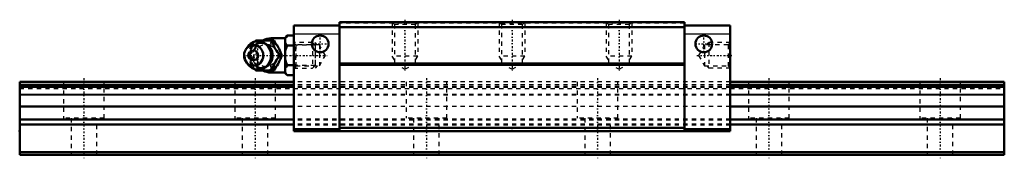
# Model space of a CAD drawing. Header units: millimetres. Extents: x -15 to 215, y -1 to 32.
import ezdxf

# ---------------------------------------------------------------- set-up
doc = ezdxf.new("R2010")
doc.units = ezdxf.units.MM
doc.linetypes.add('Center', pattern=[1.5, 0.45, -0.5, 0.05, -0.5])
doc.linetypes.add('Dashed', pattern=[2, 1, -1])
for name, color, linetype, lineweight in [('2d ConnectionPoints', 7, 'Continuous', 50), ('AM_0', 7, 'Continuous', 50), ('AM_4', 3, 'Continuous', 25), ('AM_5', 3, 'Continuous', 25), ('AM_7', 7, 'Center', 25), ('AM_9', 6, 'Dashed', 25)]:
    doc.layers.add(name, color=color, linetype=linetype, lineweight=lineweight)

# ---------------------------------------------------------------- blocks, each defined once
blk = doc.blocks.new('1_B_M6F_grease_nipple_joint1_SVR_0_in_SVR25LR1SS230LG150BM6F640001_0')
at = {"layer": 'AM_0'}
for p, q in [((47.5, 27.82), (47, 27.32)), ((47.5, 27.82), (49, 27.82)), ((39.92, 26.39), (40.15, 26.7)), ((40.15, 26.7), (44.33, 26.7)), ((47, 27.2), (43.7, 27.2)), ((47, 27.32), (47, 19.08)), ((47.5, 25.51), (49, 25.51)), ((38.2, 25.16), (37.84, 24.64)), ((45.77, 23.2), (46.21, 23.2)), ((37.84, 21.76), (38.2, 21.24)), ((47.5, 20.89), (49, 20.89)), ((40.15, 19.7), (39.92, 20.01)), ((40.15, 19.7), (44.33, 19.7)), ((43.7, 19.2), (47, 19.2)), ((47, 19.08), (47.5, 18.58)), ((47.5, 18.58), (49, 18.58))]:
    blk.add_line(p, q, dxfattribs=at)
for points in [[(47.5, 27.82), (47.21, 27.5), (47.1, 27.33), (47, 27.16)], [(43.9, 26.7), (44.08, 26.15), (44.18, 25.87), (44.3, 25.58), (44.48, 25.18), (44.71, 24.75), (44.95, 24.35), (45.22, 23.95), (45.5, 23.57), (45.77, 23.2)], [(46.21, 23.2), (46.08, 23.56), (45.95, 23.93), (45.78, 24.33), (45.59, 24.73), (45.44, 25.01), (45.28, 25.29), (45.11, 25.58), (44.93, 25.86), (44.63, 26.29), (44.33, 26.7)], [(47, 26.17), (47.06, 26.06), (47.25, 25.78), (47.5, 25.51)], [(47.5, 25.51), (47.21, 24.87), (47.1, 24.53), (47, 24.19)], [(45.77, 23.2), (45.37, 22.65), (45.17, 22.37), (44.97, 22.08), (44.72, 21.68), (44.5, 21.25), (44.31, 20.85), (44.15, 20.45), (44.02, 20.07), (43.9, 19.7)], [(44.33, 19.7), (44.6, 20.06), (44.85, 20.43), (45.11, 20.83), (45.35, 21.23), (45.5, 21.51), (45.65, 21.79), (45.78, 22.08), (45.9, 22.36), (46.06, 22.79), (46.21, 23.2)], [(47, 22.21), (47.06, 22), (47.25, 21.44), (47.5, 20.89)], [(47.5, 20.89), (47.21, 20.57), (47.1, 20.4), (47, 20.23)], [(47, 19.24), (47.06, 19.14), (47.25, 18.85), (47.5, 18.58)]]:
    blk.add_lwpolyline(points, dxfattribs=at)
for centre, radius, start, end in [((40.66, 23.2), 3.3, 270, 90), ((43.7, 23.2), 4, 90, 118.7841), ((43.7, 23.2), 4, 241.293, 270)]:
    blk.add_arc(centre, radius, start, end, dxfattribs=at)
for major_axis in [(0, 2.42), (0, -1.12)]:
    blk.add_ellipse((39.65, 23.2), major_axis=major_axis, ratio=0.927184, dxfattribs=at)
blk.add_ellipse((40.66, 23.2), major_axis=(0, 3.3), ratio=0.927184, start_param=2.207257, end_param=7.217521, dxfattribs=at)
at = {"layer": 'AM_4'}
for p, q in [((43.7, 27.2), (43.7, 26.71)), ((43.7, 19.7), (43.7, 19.2))]:
    blk.add_line(p, q, dxfattribs=at)
blk.add_ellipse((41.47, 23.2), major_axis=(0, 2.97), ratio=0.927184, start_param=3.499913, end_param=5.924864, dxfattribs=at)
at = {"layer": 'AM_5', "linetype": 'Dashed'}
for p, q in [((49.54, 20.2), (49.54, 26.2)), ((54, 25.59), (49.54, 25.59)), ((54, 20.81), (49.54, 20.81))]:
    blk.add_line(p, q, dxfattribs=at)
at = {"layer": 'AM_7'}
for p, q in [((40.66, 19.74), (40.66, 26.67)), ((43.7, 19), (43.7, 27.4)), ((37.19, 23.2), (56.79, 23.2))]:
    blk.add_line(p, q, dxfattribs=at)
at = {"layer": 'AM_9'}
for p, q in [((43.7, 26.71), (43.7, 19.7)), ((53.39, 26.2), (49, 26.2)), ((54, 25.59), (53.39, 26.2)), ((53.39, 26.2), (53.39, 20.2)), ((54, 25.59), (54, 20.81)), ((38.28, 23.2), (38.71, 23.2)), ((43.95, 23.23), (43.95, 23.2)), ((53.39, 20.2), (54, 20.81)), ((49, 20.2), (53.39, 20.2))]:
    blk.add_line(p, q, dxfattribs=at)
for points in [[(40.58, 26.7), (40.46, 26.34), (40.32, 25.97), (40.16, 25.57), (39.96, 25.17), (39.82, 24.89), (39.66, 24.61), (39.49, 24.32), (39.31, 24.04), (39.01, 23.61), (38.71, 23.2)], [(43.25, 21.24), (43.1, 21.08), (42.93, 20.92), (42.74, 20.77), (42.55, 20.65), (42.34, 20.54), (42.13, 20.45), (41.91, 20.39), (41.68, 20.34), (41.45, 20.32), (41.22, 20.32), (40.99, 20.34), (40.77, 20.38), (40.54, 20.45), (40.33, 20.54), (40.12, 20.65), (39.92, 20.77), (39.73, 20.92), (39.56, 21.08), (39.39, 21.26), (39.25, 21.46), (39.12, 21.66), (39, 21.88), (38.91, 22.11), (38.83, 22.35), (38.77, 22.59), (38.74, 22.84), (38.72, 23.09), (38.72, 23.35), (38.74, 23.6), (38.78, 23.84), (38.84, 24.09), (38.92, 24.32), (39.02, 24.55), (39.13, 24.77), (39.27, 24.97), (39.41, 25.16), (39.58, 25.34), (39.75, 25.5), (39.94, 25.64), (40.14, 25.77), (40.34, 25.87), (40.56, 25.96), (40.78, 26.02), (41.01, 26.06), (41.23, 26.08), (41.46, 26.08), (41.69, 26.06), (41.92, 26.01), (42.14, 25.94), (42.36, 25.85), (42.57, 25.74), (42.69, 25.67)], [(38.95, 24.9), (39.09, 25.15), (39.34, 25.55), (39.6, 25.95), (39.88, 26.33), (39.92, 26.39)], [(42.69, 25.67), (42.76, 25.61), (42.95, 25.47), (43.12, 25.3), (43.28, 25.12), (43.36, 25.02)], [(44.83, 24.56), (44.51, 24.88), (44.11, 25.19), (43.7, 25.45)], [(38.28, 23.2), (38.4, 23.56), (38.53, 23.94), (38.59, 24.11)], [(38.58, 22.33), (38.53, 22.45), (38.4, 22.83), (38.28, 23.2)], [(38.71, 23.2), (38.97, 22.84), (39.23, 22.47), (39.49, 22.07), (39.73, 21.67), (39.88, 21.39), (40.03, 21.11), (40.16, 20.82), (40.28, 20.54), (40.44, 20.11), (40.58, 19.7)], [(43.95, 23.2), (43.95, 23.08), (43.94, 22.96)], [(45.28, 23.87), (45.1, 24.21), (44.85, 24.55), (44.83, 24.56)], [(45.27, 22.5), (45.38, 22.84), (45.42, 23.19), (45.39, 23.54), (45.28, 23.87)], [(39.92, 20.01), (39.88, 20.06), (39.61, 20.44), (39.35, 20.82), (39.1, 21.23), (38.92, 21.55)], [(43.7, 20.95), (44.16, 21.24), (44.54, 21.55), (44.84, 21.85)]]:
    blk.add_lwpolyline(points, dxfattribs=at)
blk.add_arc((43.7, 23.2), 4, 118.7841, 241.293, dxfattribs=at)
for centre, major_axis in [((41.2, 23.2), (0, -2.97)), ((42.68, 23.2), (0, -3.44))]:
    blk.add_ellipse(centre, major_axis=major_axis, ratio=0.927184, dxfattribs=at)
for centre, major_axis, start_param, end_param in [((41.47, 23.2), (0, 2.97), 5.924864, 7.20398), ((42.55, 23.2), (0, -2.57), 2.639469, 6.785309), ((40.66, 23.2), (0, 3.3), 0.934336, 2.207257), ((41.47, 23.2), (0, 2.97), 2.207489, 3.499913)]:
    blk.add_ellipse(centre, major_axis=major_axis, ratio=0.927184, start_param=start_param, end_param=end_param, dxfattribs=at)
blk = doc.blocks.new('2_SVR_25LR1SSB_M6F1_Slide_0_in_SVR25LR1SS230LG150BM6F640001_0')
at = {"layer": 'AM_0'}
for p, q in [((59.7, 30.2), (49, 30.2)), ((49, 30.2), (49, 5.5)), ((59.7, 31), (59.7, 5.5)), ((140.3, 31), (59.7, 31)), ((140.3, 31), (140.3, 5.5)), ((151, 30.2), (140.3, 30.2)), ((151, 30.2), (151, 5.5)), ((140.3, 29.8), (59.7, 29.8)), ((140.3, 21.3), (59.7, 21.3)), ((140.3, 21.01), (59.7, 21.01)), ((59.7, 6), (49, 6)), ((151, 5.5), (49, 5.5)), ((140.3, 6.3), (59.7, 6.3)), ((151, 6), (140.3, 6))]:
    blk.add_line(p, q, dxfattribs=at)
for centre in [(55.2, 25.9), (144.8, 25.9)]:
    blk.add_circle(centre, 1.95, dxfattribs=at)
at = {"layer": 'AM_4'}
for p, q in [((59.7, 28.2), (49, 28.2)), ((151, 28.2), (140.3, 28.2))]:
    blk.add_line(p, q, dxfattribs=at)
at = {"layer": 'AM_5', "linetype": 'Dashed'}
for p, q in [((72, 31), (72, 23)), ((78, 31), (78, 23)), ((97, 31), (97, 23)), ((103, 31), (103, 23)), ((122, 31), (122, 23)), ((128, 31), (128, 23)), ((54.5, 25.66), (54, 26.2)), ((54, 26.2), (54, 20.2)), ((145.5, 25.66), (146, 26.2)), ((151, 26.2), (146, 26.2)), ((146, 26.2), (146, 20.2)), ((78, 23), (72, 23)), ((72.54, 22.2), (72, 23)), ((77.46, 22.2), (78, 23)), ((103, 23), (97, 23)), ((97.54, 22.2), (97, 23)), ((102.46, 22.2), (103, 23)), ((128, 23), (122, 23)), ((122.54, 22.2), (122, 23)), ((127.46, 22.2), (128, 23)), ((54.5, 20.74), (54, 20.2)), ((145.5, 20.74), (146, 20.2)), ((151, 20.2), (146, 20.2))]:
    blk.add_line(p, q, dxfattribs=at)
at = {"layer": 'AM_7'}
for p, q in [((75, 31.55), (75, 19.43)), ((100, 31.55), (100, 19.43)), ((125, 31.55), (125, 19.43)), ((55.2, 23.85), (55.2, 27.95)), ((144.8, 23.85), (144.8, 27.95)), ((53.15, 25.9), (57.25, 25.9)), ((142.75, 25.9), (146.85, 25.9)), ((143.21, 23.2), (151.37, 23.2))]:
    blk.add_line(p, q, dxfattribs=at)
at = {"layer": 'AM_9'}
for p, q in [((140.3, 30.7), (59.7, 30.7)), ((72, 31), (72.54, 30.46)), ((72.54, 30.46), (72.54, 21.4)), ((77.46, 30.46), (72.54, 30.46)), ((77.46, 30.46), (78, 31)), ((77.46, 21.4), (77.46, 30.46)), ((97, 31), (97.54, 30.46)), ((97.54, 30.46), (97.54, 21.4)), ((102.46, 30.46), (97.54, 30.46)), ((102.46, 30.46), (103, 31)), ((102.46, 21.4), (102.46, 30.46)), ((122, 31), (122.54, 30.46)), ((122.54, 30.46), (122.54, 21.4)), ((127.46, 30.46), (122.54, 30.46)), ((127.46, 30.46), (128, 31)), ((127.46, 21.4), (127.46, 30.46)), ((49.54, 25.66), (49, 26.2)), ((55, 25.66), (49.54, 25.66)), ((49.54, 25.66), (49.54, 20.74)), ((56.42, 23.2), (55, 25.66)), ((55, 25.66), (55, 20.74)), ((145, 25.66), (143.58, 23.2)), ((150.46, 25.66), (145, 25.66)), ((145, 25.66), (145, 20.74)), ((151, 26.2), (150.46, 25.66)), ((150.46, 25.66), (150.46, 20.74)), ((55, 20.74), (56.42, 23.2)), ((143.58, 23.2), (145, 20.74)), ((49, 20.2), (49.54, 20.74)), ((49.54, 20.74), (55, 20.74)), ((72.54, 21.4), (75, 19.98)), ((77.46, 21.4), (72.54, 21.4)), ((75, 19.98), (77.46, 21.4)), ((97.54, 21.4), (100, 19.98)), ((102.46, 21.4), (97.54, 21.4)), ((100, 19.98), (102.46, 21.4)), ((122.54, 21.4), (125, 19.98)), ((127.46, 21.4), (122.54, 21.4)), ((125, 19.98), (127.46, 21.4)), ((145, 20.74), (150.46, 20.74)), ((150.46, 20.74), (151, 20.2)), ((151, 17), (49, 17)), ((151, 16.3), (49, 16.3)), ((151, 16.24), (49, 16.24)), ((151, 15.86), (49, 15.86)), ((151, 15.72), (49, 15.72)), ((49, 15.5), (151, 15.5)), ((151, 14.08), (49, 14.08)), ((151, 13.88), (49, 13.88)), ((151, 11.28), (49, 11.28)), ((151, 8.3), (49, 8.3)), ((151, 8.04), (49, 8.04)), ((151, 7.16), (49, 7.16)), ((151, 6.9), (49, 6.9))]:
    blk.add_line(p, q, dxfattribs=at)
blk = doc.blocks.new('3_SVR_25LR23015_R_Track_0_in_SVR25LR1SS230LG150BM6F640001_0')
at = {"layer": 'AM_0'}
for p, q in [((49, 17), (-15, 17)), ((-15, 17), (-15, 0)), ((49, 16.3), (-15, 16.3)), ((215, 17), (151, 17)), ((215, 16.3), (151, 16.3)), ((215, 17), (215, 0)), ((49, 11.28), (-15, 11.28)), ((215, 11.28), (151, 11.28)), ((215, 0.6), (-15, 0.6)), ((215, 0), (-15, 0))]:
    blk.add_line(p, q, dxfattribs=at)
at = {"layer": 'AM_4'}
for p, q in [((49, 16.24), (-15, 16.24)), ((215, 16.24), (151, 16.24)), ((49, 15.86), (-15, 15.86)), ((49, 15.72), (-15, 15.72)), ((49, 14.08), (-15, 14.08)), ((49, 13.88), (-15, 13.88)), ((215, 15.86), (151, 15.86)), ((215, 15.72), (151, 15.72)), ((215, 14.08), (151, 14.08)), ((215, 13.88), (151, 13.88)), ((49, 8.3), (-15, 8.3)), ((49, 8.04), (-15, 8.04)), ((49, 7.16), (-15, 7.16)), ((49, 6.9), (-15, 6.9)), ((215, 8.3), (151, 8.3)), ((215, 8.04), (151, 8.04)), ((215, 7.16), (151, 7.16)), ((215, 6.9), (151, 6.9))]:
    blk.add_line(p, q, dxfattribs=at)
at = {"layer": 'AM_7'}
for p, q in [((0, 17.85), (0, -0.85)), ((40, 17.85), (40, -0.85)), ((80, 17.85), (80, -0.85)), ((120, 17.85), (120, -0.85)), ((160, 17.85), (160, -0.85)), ((200, 17.85), (200, -0.85))]:
    blk.add_line(p, q, dxfattribs=at)
at = {"layer": 'AM_9'}
for p, q in [((-4.75, 17), (-4.75, 8.5)), ((4.75, 8.5), (4.75, 17)), ((35.25, 17), (35.25, 8.5)), ((44.75, 8.5), (44.75, 17)), ((151, 17), (49, 17)), ((151, 16.3), (49, 16.3)), ((151, 16.24), (49, 16.24)), ((75.25, 17), (75.25, 8.5)), ((84.75, 8.5), (84.75, 17)), ((115.25, 17), (115.25, 8.5)), ((124.75, 8.5), (124.75, 17)), ((155.25, 17), (155.25, 8.5)), ((164.75, 8.5), (164.75, 17)), ((195.25, 17), (195.25, 8.5)), ((204.75, 8.5), (204.75, 17)), ((-15, 15.5), (215, 15.5)), ((151, 15.86), (49, 15.86)), ((151, 15.72), (49, 15.72)), ((151, 14.08), (49, 14.08)), ((151, 13.88), (49, 13.88)), ((151, 11.28), (49, 11.28)), ((4.75, 8.5), (-4.75, 8.5)), ((-3, 8.5), (-3, 0)), ((3, 0), (3, 8.5)), ((44.75, 8.5), (35.25, 8.5)), ((37, 8.5), (37, 0)), ((43, 0), (43, 8.5)), ((151, 8.3), (49, 8.3)), ((151, 8.04), (49, 8.04)), ((151, 7.16), (49, 7.16)), ((151, 6.9), (49, 6.9)), ((84.75, 8.5), (75.25, 8.5)), ((77, 8.5), (77, 0)), ((83, 0), (83, 8.5)), ((124.75, 8.5), (115.25, 8.5)), ((117, 8.5), (117, 0)), ((123, 0), (123, 8.5)), ((164.75, 8.5), (155.25, 8.5)), ((157, 8.5), (157, 0)), ((163, 0), (163, 8.5)), ((204.75, 8.5), (195.25, 8.5)), ((197, 8.5), (197, 0)), ((203, 0), (203, 8.5))]:
    blk.add_line(p, q, dxfattribs=at)

msp = doc.modelspace()

# ---------------------------------------------------------------- linework, layer by layer
at = {"layer": '2d ConnectionPoints'}
for p in [(49, 23.2), (151, 23.2), (-15, 5.5), (100, 5.5), (0, 0), (0, 0)]:
    msp.add_point(p, dxfattribs=at)

# ---------------------------------------------------------------- block references
for name in ['2_SVR_25LR1SSB_M6F1_Slide_0_in_SVR25LR1SS230LG150BM6F640001_0', '1_B_M6F_grease_nipple_joint1_SVR_0_in_SVR25LR1SS230LG150BM6F640001_0', '3_SVR_25LR23015_R_Track_0_in_SVR25LR1SS230LG150BM6F640001_0']:
    msp.add_blockref(name, (0, 0))

doc.saveas('drawing.dxf')
